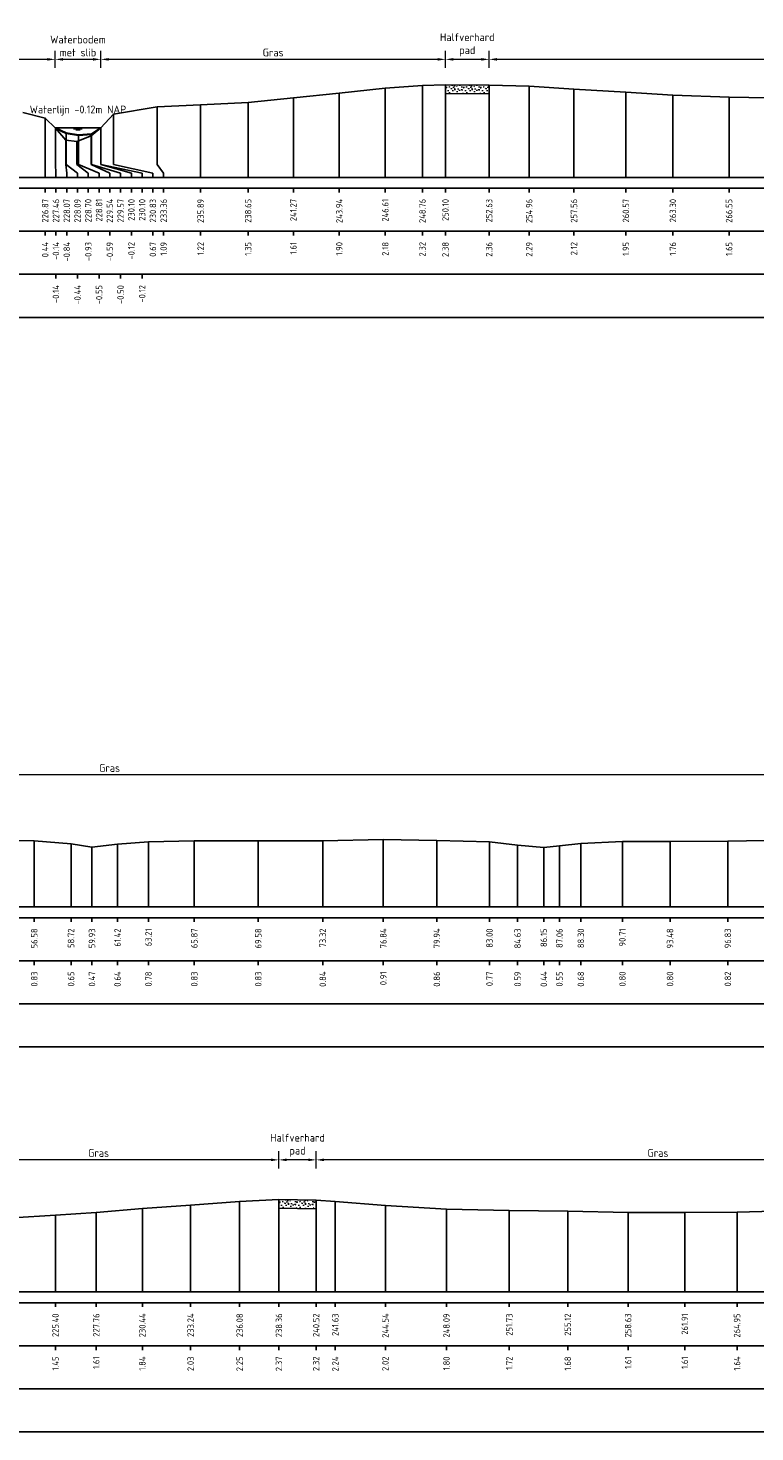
# Model space of a CAD drawing. Header units: metres. Extents: x 132725 to 140175, y 414354 to 417094.
# Tile 11 of 40: x 139906 to 139949, y 416589 to 416671. Entities that reach past the tile are written whole.
import ezdxf
from ezdxf.enums import TextEntityAlignment as Align

# ---------------------------------------------------------------- set-up
doc = ezdxf.new("R2010")
doc.units = ezdxf.units.M
doc.header["$PDMODE"] = 35
doc.header["$PDSIZE"] = 0.075
doc.layers.get('Defpoints').update_dxf_attribs({"true_color": 0x806000})
for name, color, linetype, lineweight in [('B-ME-GW-MAAIVELD-GD', 8, 'GW-MAAIVELD', 25), ('B-ME-VH-VERHARDING_HALFVERHARDING-AD', 7, 'Continuous', 18), ('B-ME-VH-VERHARDING_HALFVERHARDING-GD', 252, 'Continuous', 25), ('X-ME-AL-PROFIEL_BOVENKANT SLIB-GD', 42, 'Continuous', 35), ('X-XX-AL-DETAIL1-M', 7, 'Continuous', 18), ('X-XX-AL-NAP-T18', 7, 'Continuous', 18)]:
    doc.layers.add(name, color=color, linetype=linetype, lineweight=lineweight)
doc.layers.add('X-ME-AL-PROFIEL_WATERLIJN-GD', color=150, linetype='Continuous')
doc.layers.add('X-ME-AL-PROFIELRASTER-S', color=7, linetype='Continuous')
doc.styles.add('NLCS-ISO-ANNOTATIEF-T18', font='NLCS-ISO.ttf', dxfattribs={"height": 1.8})
doc.styles.add('NLCS-ISO-ANNOTATIVE-T18', font='NLCS-ISO.ttf', dxfattribs={"height": 1.8})
doc.linetypes.add('GW-MAAIVELD', pattern='A,12,[40,NLCS.SHX,S=1,R=0,X=0,Y=-0.5],12', length=24)
doc.dimstyles.new('NLCS-ANNOTATIEF-T18-PIJL_L2_H0', dxfattribs={"dimtxt": 2.5, "dimasz": 1.8, "dimexe": 2, "dimexo": 2, "dimgap": 0.7, "dimtad": 1, "dimzin": 0, "dimdsep": 46, "dimtxsty": 'NLCS-ISO-ANNOTATIEF-T18', "dimcen": 0, "dimdle": 2, "dimclrd": 256, "dimclre": 256, "dimclrt": 10, "dimaunit": 2, "dimadec": 0, "dimazin": 0, "dimtfac": 1, "dimtdec": 3, "dimtofl": 0, "dimtmove": 0, "dimatfit": 3, "dimfxl": 2, "dimfxlon": 1, "dimtfillclr": 256, "dimtolj": 1, "dimtzin": 0, "dimlwd": -1, "dimlwe": -1, "dimarcsym": 0})

# ---------------------------------------------------------------- blocks, each defined once
blk = doc.blocks.new('SAL-PROFIELRASTER_BALK_EIND1-D')
at = {"color": 0, "linetype": 'ByBlock', "lineweight": -2, "flags": 128}
for points in [[(0, 0), (1, 0)], [(0, -2.5), (1, -2.5)], [(0, -12.5), (1, -12.5)]]:
    blk.add_lwpolyline(points, dxfattribs=at)
blk = doc.blocks.new('SAL-PROFIELRASTER_BALK_EIND2-D')
at = {"color": 0, "linetype": 'ByBlock', "lineweight": -2}
blk.add_line((1, -12.5), (0, -12.5), dxfattribs=at)
blk = doc.blocks.new('SAL-PROFIELRASTER_BALK_DATA-D')
at = {"color": 0, "linetype": 'ByBlock', "lineweight": -2}
blk.add_lwpolyline([(0, -3.5), (0, -2.5)], dxfattribs=at)
at = {"color": 0, "linetype": 'ByBlock', "lineweight": -2, "style": 'NLCS-ISO-ANNOTATIVE-T18'}
blk.add_attdef('GETAL', text='', height=1.5, rotation=90, dxfattribs=at).set_placement((0.75, -5), align=Align.RIGHT)
blk = doc.blocks.new('SAL-PROFIELRASTER_AANHAAL-D')
at = {"color": 9, "linetype": 'ByBlock', "lineweight": -2, "flags": 128}
blk.add_lwpolyline([(0, 1), (0, 0)], dxfattribs=at)
blk = doc.blocks.new('*D33')
at = {"layer": 'Defpoints', "color": 0, "transparency": 16777216}
for p in [(139855.228, 416627.475), (139855.228, 416622.849), (139966.94, 416622.681)]:
    blk.add_point(p, dxfattribs=at)
at = {"layer": 'X-XX-AL-DETAIL1-M', "transparency": 16777216}
for p, q in [((139855.228, 416626.975), (139855.228, 416627.975)), ((139966.94, 416626.975), (139966.94, 416627.975)), ((139966.49, 416627.475), (139855.678, 416627.475))]:
    blk.add_line(p, q, dxfattribs=at)
for points in [[(139855.678, 416627.55), (139855.678, 416627.4), (139855.228, 416627.475)], [(139966.49, 416627.55), (139966.49, 416627.4), (139966.94, 416627.475)]]:
    blk.add_solid(points, dxfattribs=at)
at = {"layer": 'X-XX-AL-DETAIL1-M', "color": 10, "transparency": 16777216, "insert": (139911.084, 416627.875), "char_height": 0.45, "attachment_point": 5, "style": 'NLCS-ISO-ANNOTATIEF-T18'}
blk.add_mtext('\\A1;Gras', dxfattribs=at)
blk = doc.blocks.new('SAL-PROFIELRASTER_AANHAAL_STAGGER-D')
at = {"color": 9, "linetype": 'ByBlock', "lineweight": -2, "flags": 128}
for points in [[(0, 0), (0, -0.25)], [(0, -0.25), (1, -0.75)], [(1, -0.75), (1, -1)]]:
    blk.add_lwpolyline(points, dxfattribs=at)
blk = doc.blocks.new('*D107')
at = {"layer": 'Defpoints', "color": 0, "transparency": 16777216}
for p in [(139907.923, 416668.995), (139907.923, 416665.028), (139910.574, 416665.028)]:
    blk.add_point(p, dxfattribs=at)
at = {"layer": 'X-XX-AL-DETAIL1-M', "transparency": 16777216}
for p, q in [((139907.923, 416668.495), (139907.923, 416669.495)), ((139910.124, 416668.995), (139908.373, 416668.995)), ((139910.574, 416668.495), (139910.574, 416669.495))]:
    blk.add_line(p, q, dxfattribs=at)
for points in [[(139908.373, 416669.07), (139908.373, 416668.92), (139907.923, 416668.995)], [(139910.124, 416669.07), (139910.124, 416668.92), (139910.574, 416668.995)]]:
    blk.add_solid(points, dxfattribs=at)
at = {"layer": 'X-XX-AL-DETAIL1-M', "color": 10, "transparency": 16777216, "insert": (139909.249, 416669.77), "char_height": 0.45, "attachment_point": 5, "style": 'NLCS-ISO-ANNOTATIEF-T18'}
blk.add_mtext('\\A1;Waterbodem\\Pmet slib', dxfattribs=at)
blk = doc.blocks.new('*D102')
at = {"layer": 'Defpoints', "color": 0, "transparency": 16777216}
for p in [(139933.108, 416668.995), (139933.108, 416667.502), (139971.615, 416666.332)]:
    blk.add_point(p, dxfattribs=at)
at = {"layer": 'X-XX-AL-DETAIL1-M', "transparency": 16777216}
for p, q in [((139933.108, 416668.495), (139933.108, 416669.495)), ((139971.165, 416668.995), (139933.558, 416668.995)), ((139971.615, 416668.495), (139971.615, 416669.495))]:
    blk.add_line(p, q, dxfattribs=at)
for points in [[(139933.558, 416669.07), (139933.558, 416668.92), (139933.108, 416668.995)], [(139971.165, 416669.07), (139971.165, 416668.92), (139971.615, 416668.995)]]:
    blk.add_solid(points, dxfattribs=at)
at = {"layer": 'X-XX-AL-DETAIL1-M', "color": 10, "transparency": 16777216, "insert": (139952.362, 416669.395), "char_height": 0.45, "attachment_point": 5, "style": 'NLCS-ISO-ANNOTATIEF-T18'}
blk.add_mtext('\\A1;Gras', dxfattribs=at)
blk = doc.blocks.new('*D103')
at = {"layer": 'Defpoints', "color": 0, "transparency": 16777216}
for p in [(139930.573, 416668.995), (139930.573, 416667.522), (139933.108, 416667.502)]:
    blk.add_point(p, dxfattribs=at)
at = {"layer": 'X-XX-AL-DETAIL1-M', "transparency": 16777216}
for p, q in [((139930.573, 416668.495), (139930.573, 416669.495)), ((139932.658, 416668.995), (139931.023, 416668.995)), ((139933.108, 416668.495), (139933.108, 416669.495))]:
    blk.add_line(p, q, dxfattribs=at)
for points in [[(139931.023, 416669.07), (139931.023, 416668.92), (139930.573, 416668.995)], [(139932.658, 416669.07), (139932.658, 416668.92), (139933.108, 416668.995)]]:
    blk.add_solid(points, dxfattribs=at)
at = {"layer": 'X-XX-AL-DETAIL1-M', "color": 10, "transparency": 16777216, "insert": (139931.841, 416669.837), "char_height": 0.45, "attachment_point": 5, "style": 'NLCS-ISO-ANNOTATIEF-T18'}
blk.add_mtext('\\A1;Halfverhard \\Ppad', dxfattribs=at)
blk = doc.blocks.new('*D104')
at = {"layer": 'Defpoints', "color": 0, "transparency": 16777216}
for p in [(139910.574, 416668.995), (139930.573, 416667.522), (139910.574, 416665.028)]:
    blk.add_point(p, dxfattribs=at)
at = {"layer": 'X-XX-AL-DETAIL1-M', "transparency": 16777216}
for p, q in [((139910.574, 416668.495), (139910.574, 416669.495)), ((139930.123, 416668.995), (139911.024, 416668.995)), ((139930.573, 416668.495), (139930.573, 416669.495))]:
    blk.add_line(p, q, dxfattribs=at)
for points in [[(139911.024, 416669.07), (139911.024, 416668.92), (139910.574, 416668.995)], [(139930.123, 416669.07), (139930.123, 416668.92), (139930.573, 416668.995)]]:
    blk.add_solid(points, dxfattribs=at)
at = {"layer": 'X-XX-AL-DETAIL1-M', "color": 10, "transparency": 16777216, "insert": (139920.574, 416669.395), "char_height": 0.45, "attachment_point": 5, "style": 'NLCS-ISO-ANNOTATIEF-T18'}
blk.add_mtext('\\A1;Gras', dxfattribs=at)
blk = doc.blocks.new('*D108')
at = {"layer": 'Defpoints', "color": 0, "transparency": 16777216}
for p in [(139801.809, 416668.995), (139801.809, 416665.019), (139907.923, 416665.028)]:
    blk.add_point(p, dxfattribs=at)
at = {"layer": 'X-XX-AL-DETAIL1-M', "transparency": 16777216}
for p, q in [((139801.809, 416668.495), (139801.809, 416669.495)), ((139907.473, 416668.995), (139802.259, 416668.995)), ((139907.923, 416668.495), (139907.923, 416669.495))]:
    blk.add_line(p, q, dxfattribs=at)
for points in [[(139802.259, 416669.07), (139802.259, 416668.92), (139801.809, 416668.995)], [(139907.473, 416669.07), (139907.473, 416668.92), (139907.923, 416668.995)]]:
    blk.add_solid(points, dxfattribs=at)
at = {"layer": 'X-XX-AL-DETAIL1-M', "color": 10, "transparency": 16777216, "insert": (139871.341, 416669.395), "char_height": 0.45, "attachment_point": 5, "style": 'NLCS-ISO-ANNOTATIEF-T18'}
blk.add_mtext('\\A1;Gras', dxfattribs=at)
blk = doc.blocks.new('*D115')
at = {"layer": 'Defpoints', "color": 0, "transparency": 16777216}
for p in [(139923.07, 416605.134), (139923.07, 416602.795), (139962.74, 416601.645)]:
    blk.add_point(p, dxfattribs=at)
at = {"layer": 'X-XX-AL-DETAIL1-M', "transparency": 16777216}
for p, q in [((139923.07, 416604.634), (139923.07, 416605.634)), ((139962.74, 416604.634), (139962.74, 416605.634)), ((139962.29, 416605.134), (139923.52, 416605.134))]:
    blk.add_line(p, q, dxfattribs=at)
for points in [[(139923.52, 416605.209), (139923.52, 416605.059), (139923.07, 416605.134)], [(139962.29, 416605.209), (139962.29, 416605.059), (139962.74, 416605.134)]]:
    blk.add_solid(points, dxfattribs=at)
at = {"layer": 'X-XX-AL-DETAIL1-M', "color": 10, "transparency": 16777216, "insert": (139942.905, 416605.534), "char_height": 0.45, "attachment_point": 5, "style": 'NLCS-ISO-ANNOTATIEF-T18'}
blk.add_mtext('\\A1;Gras', dxfattribs=at)
blk = doc.blocks.new('*D116')
at = {"layer": 'Defpoints', "color": 0, "transparency": 16777216}
for p in [(139920.91, 416605.134), (139920.91, 416602.84), (139923.07, 416602.795)]:
    blk.add_point(p, dxfattribs=at)
at = {"layer": 'X-XX-AL-DETAIL1-M', "transparency": 16777216}
for p, q in [((139920.91, 416604.634), (139920.91, 416605.634)), ((139923.07, 416604.634), (139923.07, 416605.634)), ((139922.62, 416605.134), (139921.36, 416605.134))]:
    blk.add_line(p, q, dxfattribs=at)
for points in [[(139921.36, 416605.209), (139921.36, 416605.059), (139920.91, 416605.134)], [(139922.62, 416605.209), (139922.62, 416605.059), (139923.07, 416605.134)]]:
    blk.add_solid(points, dxfattribs=at)
at = {"layer": 'X-XX-AL-DETAIL1-M', "color": 10, "transparency": 16777216, "insert": (139921.99, 416605.977), "char_height": 0.45, "attachment_point": 5, "style": 'NLCS-ISO-ANNOTATIEF-T18'}
blk.add_mtext('\\A1;Halfverhard\\Ppad', dxfattribs=at)
blk = doc.blocks.new('*D117')
at = {"layer": 'Defpoints', "color": 0, "transparency": 16777216}
for p in [(139899.982, 416605.134), (139920.91, 416602.84), (139899.982, 416600.37)]:
    blk.add_point(p, dxfattribs=at)
at = {"layer": 'X-XX-AL-DETAIL1-M', "transparency": 16777216}
for p, q in [((139899.982, 416604.634), (139899.982, 416605.634)), ((139920.91, 416604.634), (139920.91, 416605.634)), ((139920.46, 416605.134), (139900.432, 416605.134))]:
    blk.add_line(p, q, dxfattribs=at)
for points in [[(139900.432, 416605.209), (139900.432, 416605.059), (139899.982, 416605.134)], [(139920.46, 416605.209), (139920.46, 416605.059), (139920.91, 416605.134)]]:
    blk.add_solid(points, dxfattribs=at)
at = {"layer": 'X-XX-AL-DETAIL1-M', "color": 10, "transparency": 16777216, "insert": (139910.446, 416605.534), "char_height": 0.45, "attachment_point": 5, "style": 'NLCS-ISO-ANNOTATIEF-T18'}
blk.add_mtext('\\A1;Gras', dxfattribs=at)

msp = doc.modelspace()

# ---------------------------------------------------------------- hatches: boundary and pattern name
at = {"layer": 'B-ME-VH-VERHARDING_HALFVERHARDING-AD'}
h = msp.add_hatch(dxfattribs=at)
h.set_pattern_fill('AVH-HALFVERHARDING_SCHELPEN', color=256, scale=0.2, pattern_type=2)
h.set_pattern_definition([(0, (930.0016, 914.1948), (0, 1), [0, -1]), (0, (930.0116, 913.8448), (0, 1), [0, -1]), (0, (930.0416, 914.3848), (0, 1), [0, -1]), (338.1986, (929.52156, 914.07483), (3.00000027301, -0.9999999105), [0.107703, -5.277462]), (216.8699, (929.62156, 914.03483), (2.99999991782, 2.00000012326), [0.05, -4.95]), (130.6013, (929.58156, 914.00483), (5.000000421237, -5.999999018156), [0.092195, -9.127349]), (206.5651, (929.25156, 913.88483), (-0.99999915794, -1.0000013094), [0.022361, -2.213707]), (326.3099, (929.23156, 913.87483), (1.99999955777, -1.0000013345), [0.036056, -3.569496]), (108.4349, (929.26156, 913.85483), (-0.99999840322, 2.0000004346), [0.031623, -3.130655]), (225, (929.89156, 913.7848), (-2e-16, -1.0000003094), [0.042426, -1.371787]), (0, (929.8616, 913.7548), (1, 1), [0.06, -0.94]), (135, (929.92156, 913.7548), (-1.0000003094, 9e-17), [0.042426, -1.371787]), (251.5651, (929.77156, 914.42483), (0.99999840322, 2.0000004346), [0.031623, -3.130655]), (0, (929.7616, 914.3948), (1, 1), [0.05, -0.95]), (143.1301, (929.81156, 914.39483), (-2.99999991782, 2.00000012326), [0.05, -4.95]), (213.6901, (929.24156, 914.43483), (1.99999955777, 1.0000013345), [0.036056, -3.569496]), (341.5651, (929.21156, 914.41483), (-2.0000004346, 0.99999840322), [0.063246, -3.099032]), (126.8699, (929.27156, 914.39483), (2.00000012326, -2.99999991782), [0.05, -4.95]), (0, (929.5316, 914.3948), (0, 1), [0, -1]), (0, (929.2616, 914.1348), (0, 1), [0, -1]), (0, (929.5416, 913.7648), (0, 1), [0, -1]), (0, (929.8116, 914.0748), (0, 1), [0, -1]), (0, (929.5216, 914.2448), (0, 1), [0, -1]), (0, (929.3016, 914.2748), (0, 1), [0, -1]), (0, (929.3916, 914.2148), (0, 1), [0, -1]), (0, (929.3516, 913.9748), (0, 1), [0, -1]), (0, (929.1116, 914.0148), (0, 1), [0, -1]), (0, (929.1216, 914.2448), (0, 1), [0, -1]), (0, (929.0916, 914.4648), (0, 1), [0, -1]), (0, (929.4016, 914.5048), (0, 1), [0, -1]), (0, (929.6216, 914.5448), (0, 1), [0, -1]), (0, (929.9716, 914.5048), (0, 1), [0, -1]), (0, (929.7316, 914.1948), (0, 1), [0, -1]), (0, (929.6316, 914.3748), (0, 1), [0, -1]), (0, (929.7116, 913.8948), (0, 1), [0, -1]), (0, (929.4116, 913.8448), (0, 1), [0, -1]), (0, (929.7116, 913.6248), (0, 1), [0, -1]), (0, (929.3816, 913.6848), (0, 1), [0, -1]), (0, (929.0616, 913.6548), (0, 1), [0, -1]), (0, (929.1816, 913.6048), (0, 1), [0, -1]), (0, (929.1916, 913.7448), (0, 1), [0, -1]), (0, (929.8616, 913.5848), (0, 1), [0, -1]), (0, (929.9816, 913.9948), (0, 1), [0, -1]), (0, (929.9316, 914.2948), (0, 1), [0, -1]), (0, (929.4716, 913.5748), (0, 1), [0, -1])])
h.paths.add_polyline_path([(139930.573, 416667.522), (139933.108, 416667.502), (139933.108, 416667.002), (139930.573, 416667.022)])
h = msp.add_hatch(dxfattribs=at)
h.set_pattern_fill('AVH-HALFVERHARDING_SCHELPEN', color=256, scale=0.2, pattern_type=2)
h.set_pattern_definition([(0, (920.3377, 849.5122), (0, 1), [0, -1]), (0, (920.3477, 849.1622), (0, 1), [0, -1]), (0, (920.3777, 849.7022), (0, 1), [0, -1]), (338.1986, (919.8577, 849.39218), (3.00000027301, -0.9999999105), [0.107703, -5.277462]), (216.8699, (919.9577, 849.35218), (2.99999991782, 2.00000012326), [0.05, -4.95]), (130.6013, (919.9177, 849.32218), (5.000000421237, -5.999999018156), [0.092195, -9.127349]), (206.5651, (919.5877, 849.2022), (-0.99999915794, -1.0000013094), [0.022361, -2.213707]), (326.3099, (919.5677, 849.19218), (1.99999955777, -1.0000013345), [0.036056, -3.569496]), (108.4349, (919.5977, 849.17218), (-0.99999840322, 2.0000004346), [0.031623, -3.130655]), (225, (920.2277, 849.1022), (-2e-16, -1.0000003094), [0.042426, -1.371787]), (0, (920.1977, 849.0722), (1, 1), [0.06, -0.94]), (135, (920.2577, 849.0722), (-1.0000003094, 9e-17), [0.042426, -1.371787]), (251.5651, (920.1077, 849.74218), (0.99999840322, 2.0000004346), [0.031623, -3.130655]), (0, (920.0977, 849.7122), (1, 1), [0.05, -0.95]), (143.1301, (920.1477, 849.71218), (-2.99999991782, 2.00000012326), [0.05, -4.95]), (213.6901, (919.5777, 849.75218), (1.99999955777, 1.0000013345), [0.036056, -3.569496]), (341.5651, (919.5477, 849.73218), (-2.0000004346, 0.99999840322), [0.063246, -3.099032]), (126.8699, (919.6077, 849.71218), (2.00000012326, -2.99999991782), [0.05, -4.95]), (0, (919.8677, 849.7122), (0, 1), [0, -1]), (0, (919.5977, 849.4522), (0, 1), [0, -1]), (0, (919.8777, 849.0822), (0, 1), [0, -1]), (0, (920.1477, 849.3922), (0, 1), [0, -1]), (0, (919.8577, 849.5622), (0, 1), [0, -1]), (0, (919.6377, 849.5922), (0, 1), [0, -1]), (0, (919.7277, 849.5322), (0, 1), [0, -1]), (0, (919.6877, 849.2922), (0, 1), [0, -1]), (0, (919.4477, 849.3322), (0, 1), [0, -1]), (0, (919.4577, 849.5622), (0, 1), [0, -1]), (0, (919.4277, 849.7822), (0, 1), [0, -1]), (0, (919.7377, 849.8222), (0, 1), [0, -1]), (0, (919.9577, 849.8622), (0, 1), [0, -1]), (0, (920.3077, 849.8222), (0, 1), [0, -1]), (0, (920.0677, 849.5122), (0, 1), [0, -1]), (0, (919.9677, 849.6922), (0, 1), [0, -1]), (0, (920.0477, 849.2122), (0, 1), [0, -1]), (0, (919.7477, 849.1622), (0, 1), [0, -1]), (0, (920.0477, 848.9422), (0, 1), [0, -1]), (0, (919.7177, 849.0022), (0, 1), [0, -1]), (0, (919.3977, 848.9722), (0, 1), [0, -1]), (0, (919.5177, 848.9222), (0, 1), [0, -1]), (0, (919.5277, 849.0622), (0, 1), [0, -1]), (0, (920.1977, 848.9022), (0, 1), [0, -1]), (0, (920.3177, 849.3122), (0, 1), [0, -1]), (0, (920.2677, 849.6122), (0, 1), [0, -1]), (0, (919.8077, 848.8922), (0, 1), [0, -1])])
h.paths.add_polyline_path([(139920.91, 416602.84), (139923.07, 416602.795), (139923.07, 416602.3), (139920.91, 416602.34)])

# ---------------------------------------------------------------- linework, layer by layer
at = {"layer": 'B-ME-GW-MAAIVELD-GD', "ltscale": 0.1}
for points in [[(139906.049, 416665.907), (139907.347, 416665.587), (139907.941, 416665.011), (139908.546, 416664.307), (139909.179, 416664.222), (139910.011, 416664.562), (139910.574, 416665.028), (139911.308, 416665.814), (139913.837, 416666.233), (139916.367, 416666.365), (139919.124, 416666.501), (139921.748, 416666.754), (139924.413, 416667.043), (139927.083, 416667.326), (139929.238, 416667.469), (139930.573, 416667.522), (139933.108, 416667.502), (139935.433, 416667.432), (139938.033, 416667.268), (139941.045, 416667.092), (139943.772, 416666.911), (139947.031, 416666.792), (139950.45, 416666.736)], [(139903.164, 416623.664), (139906.713, 416623.644), (139908.847, 416623.465), (139910.062, 416623.281), (139911.545, 416623.456), (139913.339, 416623.595), (139916.001, 416623.644), (139919.712, 416623.639), (139923.452, 416623.649), (139926.969, 416623.719), (139930.071, 416623.67), (139933.13, 416623.581), (139934.761, 416623.405), (139936.278, 416623.256), (139937.186, 416623.357), (139938.43, 416623.489), (139940.841, 416623.609), (139943.606, 416623.612), (139946.961, 416623.631), (139950.226, 416623.677)], [(139905.446, 416601.778), (139907.945, 416601.925), (139910.31, 416602.086), (139912.985, 416602.313), (139915.788, 416602.5), (139918.632, 416602.72), (139920.91, 416602.84), (139923.07, 416602.795), (139924.182, 416602.714), (139927.09, 416602.487), (139930.634, 416602.269), (139934.279, 416602.192), (139937.671, 416602.149), (139941.174, 416602.081), (139944.46, 416602.084), (139947.496, 416602.108), (139950.356, 416602.18)]]:
    msp.add_lwpolyline(points, dxfattribs=at)
at = {"layer": 'B-ME-VH-VERHARDING_HALFVERHARDING-GD'}
for points in [[(139930.573, 416667.522), (139933.108, 416667.502), (139933.108, 416667.002), (139930.573, 416667.022)], [(139920.91, 416602.84), (139923.07, 416602.795), (139923.07, 416602.3), (139920.91, 416602.34)]]:
    msp.add_lwpolyline(points, close=True, dxfattribs=at)
at = {"layer": 'X-ME-AL-PROFIEL_BOVENKANT SLIB-GD'}
msp.add_lwpolyline([(139907.941, 416665.011), (139908.562, 416664.704), (139909.284, 416664.595), (139910.044, 416664.649), (139910.574, 416665.028)], dxfattribs=at)
at = {"layer": 'X-ME-AL-PROFIEL_WATERLIJN-GD'}
for points in [[(139910.574, 416665.028), (139907.923, 416665.028)], [(139908.999, 416664.967), (139909.499, 416664.967)], [(139909.124, 416664.907), (139909.374, 416664.907)]]:
    msp.add_lwpolyline(points, dxfattribs=at)

# ---------------------------------------------------------------- block references
at = {"layer": 'X-ME-AL-PROFIELRASTER-S'}
for p, yscale in [((139927.083, 416662.147), 5.179), ((139929.238, 416662.147), 5.322), ((139930.573, 416662.147), 5.375), ((139933.108, 416662.147), 5.355), ((139935.433, 416662.147), 5.285), ((139938.033, 416662.147), 5.121), ((139941.045, 416662.147), 4.945), ((139916.367, 416662.147), 4.218), ((139919.124, 416662.147), 4.354), ((139921.748, 416662.147), 4.607), ((139924.413, 416662.147), 4.896), ((139943.772, 416662.147), 4.764), ((139947.031, 416662.147), 4.645), ((139907.347, 416662.147), 3.44), ((139911.308, 416663.147), 2.667), ((139913.837, 416663.147), 3.086), ((139907.941, 416663.147), 1.864), ((139907.941, 416663.147), 1.864), ((139907.941, 416663.147), 1.864), ((139907.941, 416663.147), 1.864), ((139908.562, 416663.147), 1.557), ((139910.044, 416663.147), 1.502), ((139910.574, 416663.147), 1.881), ((139910.574, 416663.147), 1.881), ((139910.574, 416663.147), 1.881), ((139910.574, 416663.147), 1.881), ((139908.546, 416663.147), 1.16), ((139909.179, 416663.147), 1.075), ((139909.284, 416663.147), 1.448), ((139910.011, 416663.147), 1.415), ((139906.713, 416619.812), 3.832), ((139908.847, 416619.812), 3.653), ((139910.062, 416619.812), 3.469), ((139911.545, 416619.812), 3.644), ((139913.339, 416619.812), 3.783), ((139916.001, 416619.812), 3.832), ((139919.712, 416619.812), 3.827), ((139923.452, 416619.812), 3.837), ((139926.969, 416619.812), 3.907), ((139930.071, 416619.812), 3.858), ((139933.13, 416619.812), 3.769), ((139934.761, 416619.812), 3.593), ((139936.278, 416619.812), 3.444), ((139937.186, 416619.812), 3.545), ((139938.43, 416619.812), 3.677), ((139940.841, 416619.812), 3.797), ((139943.606, 416619.812), 3.8), ((139946.961, 416619.812), 3.819), ((139918.632, 416597.472), 5.248), ((139920.91, 416597.472), 5.368), ((139923.07, 416597.472), 5.323), ((139924.182, 416597.472), 5.242), ((139907.945, 416597.472), 4.453), ((139910.31, 416597.472), 4.614), ((139912.985, 416597.472), 4.841), ((139915.788, 416597.472), 5.028), ((139927.09, 416597.472), 5.015000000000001), ((139930.634, 416597.472), 4.797), ((139934.279, 416597.472), 4.72), ((139937.671, 416597.472), 4.677), ((139941.174, 416597.472), 4.609), ((139944.46, 416597.472), 4.612), ((139947.496, 416597.472), 4.636)]:
    msp.add_blockref('SAL-PROFIELRASTER_AANHAAL-D', p, dxfattribs=dict(at, yscale=yscale))
for p, xscale, zscale in [((139907.941, 416663.147), 0.03099854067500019, 0.03099854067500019), ((139907.941, 416663.147), 0.03099854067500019, 0.03099854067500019), ((139907.941, 416663.147), 0.03099854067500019, 0.03099854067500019), ((139907.941, 416663.147), 0.03099854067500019, 0.03099854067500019), ((139908.546, 416663.147), 0.05115634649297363, 0.05115634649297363), ((139908.562, 416663.147), 0.6594770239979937, 0.6594770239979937), ((139909.179, 416663.147), 0.6682635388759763, 0.6682635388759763), ((139909.284, 416663.147), 1.188278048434, 1.188278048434), ((139910.011, 416663.147), 1.085372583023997, 1.085372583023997), ((139910.044, 416663.147), 1.677944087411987, 1.677944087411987), ((139910.574, 416663.147), 1.77299128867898, 1.77299128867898), ((139910.574, 416663.147), 2.397991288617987, 2.397991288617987), ((139910.574, 416663.147), 2.397991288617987, 2.397991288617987), ((139910.574, 416663.147), 2.397991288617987, 2.397991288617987), ((139911.308, 416663.147), 2.288870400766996, 2.288870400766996), ((139913.837, 416663.147), 0.3851951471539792, 0.3851951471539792)]:
    msp.add_blockref('SAL-PROFIELRASTER_AANHAAL_STAGGER-D', p, dxfattribs=dict(at, xscale=xscale, zscale=zscale))
at = {"layer": 'X-ME-AL-PROFIELRASTER-S', "yscale": 0.25}
for name, p, xscale, zscale in [('SAL-PROFIELRASTER_BALK_EIND1-D', (139680.476, 416662.147), 301, 298.1629263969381), ('SAL-PROFIELRASTER_BALK_EIND2-D', (139680.476, 416659.647), 301, 298.1629263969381), ('SAL-PROFIELRASTER_BALK_EIND2-D', (139680.476, 416657.147), 301, 298.1629263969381), ('SAL-PROFIELRASTER_BALK_EIND1-D', (139850.128, 416619.812), 287.3520010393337, 287.3520010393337), ('SAL-PROFIELRASTER_BALK_EIND2-D', (139850.128, 416617.312), 287.3520010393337, 287.3520010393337), ('SAL-PROFIELRASTER_BALK_EIND2-D', (139850.128, 416614.812), 287.3520010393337, 287.3520010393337), ('SAL-PROFIELRASTER_BALK_EIND1-D', (139682.548, 416597.472), 290, 287.3520010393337), ('SAL-PROFIELRASTER_BALK_EIND2-D', (139682.548, 416594.972), 290, 287.3520010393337), ('SAL-PROFIELRASTER_BALK_EIND2-D', (139682.548, 416592.472), 290, 287.3520010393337)]:
    msp.add_blockref(name, p, dxfattribs=dict(at, xscale=xscale, zscale=zscale))
at = {"layer": 'X-ME-AL-PROFIELRASTER-S', "xscale": 0.25, "yscale": 0.25, "zscale": 0.25}
for p, values in [((139907.347, 416662.147), {'GETAL': '226.87'}), ((139907.972, 416662.147), {'GETAL': '227.46'}), ((139907.972, 416662.147), {'GETAL': '227.46'}), ((139907.972, 416662.147), {'GETAL': '227.46'}), ((139907.972, 416662.147), {'GETAL': '227.46'}), ((139908.597, 416662.147), {'GETAL': '228.07'}), ((139909.222, 416662.147), {'GETAL': '228.09'}), ((139909.847, 416662.147), {'GETAL': '228.70'}), ((139910.472, 416662.147), {'GETAL': '228.81'}), ((139911.097, 416662.147), {'GETAL': '229.54'}), ((139911.722, 416662.147), {'GETAL': '229.57'}), ((139912.347, 416662.147), {'GETAL': '230.10'}), ((139912.972, 416662.147), {'GETAL': '230.10'}), ((139912.972, 416662.147), {'GETAL': '230.10'}), ((139912.972, 416662.147), {'GETAL': '230.10'}), ((139913.597, 416662.147), {'GETAL': '230.83'}), ((139914.222, 416662.147), {'GETAL': '233.36'}), ((139916.367, 416662.147), {'GETAL': '235.89'}), ((139919.124, 416662.147), {'GETAL': '238.65'}), ((139921.748, 416662.147), {'GETAL': '241.27'}), ((139924.413, 416662.147), {'GETAL': '243.94'}), ((139927.083, 416662.147), {'GETAL': '246.61'}), ((139929.238, 416662.147), {'GETAL': '248.76'}), ((139930.573, 416662.147), {'GETAL': '250.10'}), ((139933.108, 416662.147), {'GETAL': '252.63'}), ((139935.433, 416662.147), {'GETAL': '254.96'}), ((139938.033, 416662.147), {'GETAL': '257.56'}), ((139941.045, 416662.147), {'GETAL': '260.57'}), ((139943.772, 416662.147), {'GETAL': '263.30'}), ((139947.031, 416662.147), {'GETAL': '266.55'}), ((139907.347, 416659.647), {'GETAL': '0.44'}), ((139907.972, 416659.647), {'GETAL': '-0.14'}), ((139908.597, 416659.647), {'GETAL': '-0.84'}), ((139909.847, 416659.647), {'GETAL': '-0.93'}), ((139911.097, 416659.647), {'GETAL': '-0.59'}), ((139912.347, 416659.647), {'GETAL': '-0.12'}), ((139913.597, 416659.647), {'GETAL': '0.67'}), ((139914.222, 416659.647), {'GETAL': '1.09'}), ((139916.367, 416659.647), {'GETAL': '1.22'}), ((139919.124, 416659.647), {'GETAL': '1.35'}), ((139921.748, 416659.647), {'GETAL': '1.61'}), ((139924.413, 416659.647), {'GETAL': '1.90'}), ((139927.083, 416659.647), {'GETAL': '2.18'}), ((139929.238, 416659.647), {'GETAL': '2.32'}), ((139930.573, 416659.647), {'GETAL': '2.38'}), ((139933.108, 416659.647), {'GETAL': '2.36'}), ((139935.433, 416659.647), {'GETAL': '2.29'}), ((139938.033, 416659.647), {'GETAL': '2.12'}), ((139941.045, 416659.647), {'GETAL': '1.95'}), ((139943.772, 416659.647), {'GETAL': '1.76'}), ((139947.031, 416659.647), {'GETAL': '1.65'}), ((139907.972, 416657.147), {'GETAL': '-0.14'}), ((139909.222, 416657.147), {'GETAL': '-0.44'}), ((139910.472, 416657.147), {'GETAL': '-0.55'}), ((139911.722, 416657.147), {'GETAL': '-0.50'}), ((139912.972, 416657.147), {'GETAL': '-0.12'}), ((139906.713, 416619.812), {'GETAL': '56.58'}), ((139908.847, 416619.812), {'GETAL': '58.72'}), ((139910.062, 416619.812), {'GETAL': '59.93'}), ((139911.545, 416619.812), {'GETAL': '61.42'}), ((139913.339, 416619.812), {'GETAL': '63.21'}), ((139916.001, 416619.812), {'GETAL': '65.87'}), ((139919.712, 416619.812), {'GETAL': '69.58'}), ((139923.452, 416619.812), {'GETAL': '73.32'}), ((139926.969, 416619.812), {'GETAL': '76.84'}), ((139930.071, 416619.812), {'GETAL': '79.94'}), ((139933.13, 416619.812), {'GETAL': '83.00'}), ((139934.761, 416619.812), {'GETAL': '84.63'}), ((139936.278, 416619.812), {'GETAL': '86.15'}), ((139937.186, 416619.812), {'GETAL': '87.06'}), ((139938.43, 416619.812), {'GETAL': '88.30'}), ((139940.841, 416619.812), {'GETAL': '90.71'}), ((139943.606, 416619.812), {'GETAL': '93.48'}), ((139946.961, 416619.812), {'GETAL': '96.83'}), ((139906.713, 416617.312), {'GETAL': '0.83'}), ((139908.847, 416617.312), {'GETAL': '0.65'}), ((139910.062, 416617.312), {'GETAL': '0.47'}), ((139911.545, 416617.312), {'GETAL': '0.64'}), ((139913.339, 416617.312), {'GETAL': '0.78'}), ((139916.001, 416617.312), {'GETAL': '0.83'}), ((139919.712, 416617.312), {'GETAL': '0.83'}), ((139923.452, 416617.312), {'GETAL': '0.84'}), ((139926.969, 416617.312), {'GETAL': '0.91'}), ((139930.071, 416617.312), {'GETAL': '0.86'}), ((139933.13, 416617.312), {'GETAL': '0.77'}), ((139934.761, 416617.312), {'GETAL': '0.59'}), ((139936.278, 416617.312), {'GETAL': '0.44'}), ((139937.186, 416617.312), {'GETAL': '0.55'}), ((139938.43, 416617.312), {'GETAL': '0.68'}), ((139940.841, 416617.312), {'GETAL': '0.80'}), ((139943.606, 416617.312), {'GETAL': '0.80'}), ((139946.961, 416617.312), {'GETAL': '0.82'}), ((139907.945, 416597.472), {'GETAL': '225.40'}), ((139910.31, 416597.472), {'GETAL': '227.76'}), ((139912.985, 416597.472), {'GETAL': '230.44'}), ((139915.788, 416597.472), {'GETAL': '233.24'}), ((139918.632, 416597.472), {'GETAL': '236.08'}), ((139920.91, 416597.472), {'GETAL': '238.36'}), ((139923.07, 416597.472), {'GETAL': '240.52'}), ((139924.182, 416597.472), {'GETAL': '241.63'}), ((139927.09, 416597.472), {'GETAL': '244.54'}), ((139930.634, 416597.472), {'GETAL': '248.09'}), ((139934.279, 416597.472), {'GETAL': '251.73'}), ((139937.671, 416597.472), {'GETAL': '255.12'}), ((139941.174, 416597.472), {'GETAL': '258.63'}), ((139944.46, 416597.472), {'GETAL': '261.91'}), ((139947.496, 416597.472), {'GETAL': '264.95'}), ((139907.945, 416594.972), {'GETAL': '1.45'}), ((139910.31, 416594.972), {'GETAL': '1.61'}), ((139912.985, 416594.972), {'GETAL': '1.84'}), ((139915.788, 416594.972), {'GETAL': '2.03'}), ((139918.632, 416594.972), {'GETAL': '2.25'}), ((139920.91, 416594.972), {'GETAL': '2.37'}), ((139923.07, 416594.972), {'GETAL': '2.32'}), ((139924.182, 416594.972), {'GETAL': '2.24'}), ((139927.09, 416594.972), {'GETAL': '2.02'}), ((139930.634, 416594.972), {'GETAL': '1.80'}), ((139934.279, 416594.972), {'GETAL': '1.72'}), ((139937.671, 416594.972), {'GETAL': '1.68'}), ((139941.174, 416594.972), {'GETAL': '1.61'}), ((139944.46, 416594.972), {'GETAL': '1.61'}), ((139947.496, 416594.972), {'GETAL': '1.64'})]:
    msp.add_blockref('SAL-PROFIELRASTER_BALK_DATA-D', p, dxfattribs=at).add_auto_attribs(values)

# ---------------------------------------------------------------- texts
at = {"layer": 'X-XX-AL-NAP-T18', "color": 10, "insert": (139906.448, 416665.728), "char_height": 0.45, "width": 15.43377, "attachment_point": 7, "style": 'NLCS-ISO-ANNOTATIEF-T18'}
msp.add_mtext('Waterlijn -0.12m NAP', dxfattribs=at)

# ---------------------------------------------------------------- dimensions: what is measured, and where the dimension line sits
at = {"layer": 'X-XX-AL-DETAIL1-M'}
for base, p1, p2, text, picture, middle in [((139907.923, 416668.995), (139910.574, 416665.028), (139907.923, 416665.028), 'Waterbodem\\Pmet slib', '*D107', (139909.249, 416668.995)), ((139930.573, 416668.995), (139933.108, 416667.502), (139930.573, 416667.522), 'Halfverhard \\Ppad', '*D103', (139931.841, 416668.995)), ((139801.809, 416668.995), (139907.923, 416665.028), (139801.809, 416665.019), 'Gras', '*D108', (139871.341, 416668.995)), ((139910.574, 416668.995), (139930.573, 416667.522), (139910.574, 416665.028), 'Gras', '*D104', (139920.574, 416668.995)), ((139933.108, 416668.995), (139971.615, 416666.332), (139933.108, 416667.502), 'Gras', '*D102', (139952.362, 416668.995)), ((139855.228, 416627.475), (139966.94, 416622.681), (139855.228, 416622.849), 'Gras', '*D33', (139911.084, 416627.475)), ((139920.91, 416605.134), (139923.07, 416602.795), (139920.91, 416602.84), 'Halfverhard\\Ppad', '*D116', (139921.99, 416605.134)), ((139899.982, 416605.134), (139920.91, 416602.84), (139899.982, 416600.37), 'Gras', '*D117', (139910.446, 416605.134)), ((139923.07, 416605.134), (139962.74, 416601.645), (139923.07, 416602.795), 'Gras', '*D115', (139942.905, 416605.134))]:
    dim = msp.add_linear_dim(base=base, p1=p1, p2=p2, text=text, dimstyle='NLCS-ANNOTATIEF-T18-PIJL_L2_H0', dxfattribs=at)
    dim.commit()
    dim.dimension.update_dxf_attribs({"geometry": picture, "text_midpoint": middle, "dimtype": 160})

doc.saveas('drawing.dxf')
